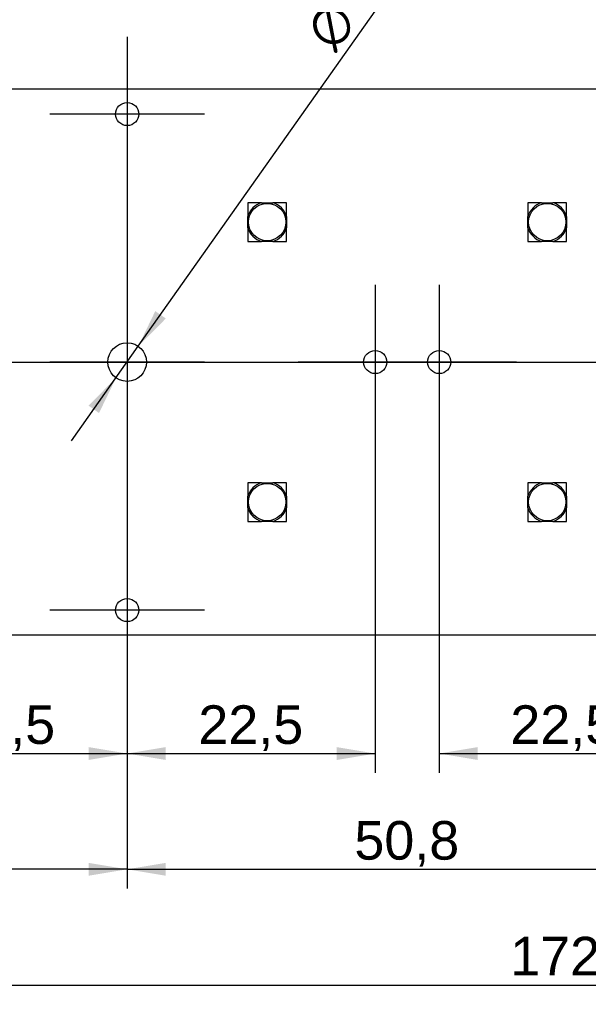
# Model space of a CAD drawing. Header units: millimetres. Extents: x 16 to 406, y 5 to 285.
# Tile 7 of 13: x 135 to 186, y 129 to 219. Entities that reach past the tile are written whole.
import ezdxf
from ezdxf.enums import TextEntityAlignment as Align
from ezdxf.lldxf.tags import DXFTag

# ---------------------------------------------------------------- set-up
doc = ezdxf.new("R2010")
doc.units = ezdxf.units.MM
for name, color, linetype in [('Default', 7, 'Continuous'), ('dimensions', 7, 'Continuous'), ('RECLED_173X50MM_', 7, 'Continuous')]:
    doc.layers.add(name, color=color, linetype=linetype)
doc.styles.add('SEACAD_Arial', font='arial.ttf')
doc.styles.add('SEACAD_Solid_Edge_ANSI1_Symbols', font='semeca1.ttf')
tags = doc.linetypes.add('CENTER2', pattern=[28.575, 19.05, -3.175, 3.175, -3.175]).pattern_tags.tags
tags[10:11] = [DXFTag(74, 4), DXFTag(75, 0), DXFTag(340, '0'), DXFTag(46, 0.0), DXFTag(50, 0.0), DXFTag(44, 0.0), DXFTag(45, 0.0)]
tags[8:9] = [DXFTag(74, 4), DXFTag(75, 0), DXFTag(340, '0'), DXFTag(46, 0.0), DXFTag(50, 0.0), DXFTag(44, 0.0), DXFTag(45, 0.0)]
tags[6:7] = [DXFTag(74, 4), DXFTag(75, 0), DXFTag(340, '0'), DXFTag(46, 0.0), DXFTag(50, 0.0), DXFTag(44, 0.0), DXFTag(45, 0.0)]
tags[4:5] = [DXFTag(74, 4), DXFTag(75, 0), DXFTag(340, '0'), DXFTag(46, 0.0), DXFTag(50, 0.0), DXFTag(44, 0.0), DXFTag(45, 0.0)]
doc.dimstyles.new('ISO', dxfattribs={"dimtxt": 3.5, "dimasz": 3.5, "dimexe": 1.75, "dimexo": 0, "dimgap": 0.875, "dimtad": 1, "dimtxsty": 'SEACAD_Arial', "dimblk1": '_SE_FILLED', "dimblk2": '_SE_FILLED', "dimsah": 1, "dimcen": 1.75, "dimadec": 0, "dimazin": 0, "dimtfac": 0.5, "dimtdec": 3, "dimtmove": 0, "dimatfit": 3, "dimfxl": 1, "dimarcsym": 0})

# ---------------------------------------------------------------- blocks, each defined once
blk = doc.blocks.new('SEANNOT_GROUP')
at = {"layer": 'dimensions', "color": 7, "linetype": 'CENTER2'}
for p, q in [((144.314, 217.027), (144.314, 203.027)), ((151.314, 210.027), (137.314, 210.027))]:
    blk.add_line(p, q, dxfattribs=at)
blk = doc.blocks.new('SEANNOT_GROUP2')
at = {"layer": 'dimensions', "color": 7, "linetype": 'CENTER2'}
for p, q in [((166.814, 194.527), (166.814, 180.527)), ((173.814, 187.527), (159.814, 187.527))]:
    blk.add_line(p, q, dxfattribs=at)
blk = doc.blocks.new('SEANNOT_GROUP3')
at = {"layer": 'dimensions', "color": 7, "linetype": 'CENTER2'}
for p, q in [((172.614, 194.527), (172.614, 180.527)), ((179.614, 187.527), (165.614, 187.527))]:
    blk.add_line(p, q, dxfattribs=at)
blk = doc.blocks.new('SEANNOT_GROUP6')
at = {"layer": 'dimensions', "color": 7, "linetype": 'CENTER2'}
for p, q in [((144.314, 194.527), (144.314, 180.527)), ((151.314, 187.527), (137.314, 187.527))]:
    blk.add_line(p, q, dxfattribs=at)
blk = doc.blocks.new('SEANNOT_GROUP7')
at = {"layer": 'dimensions', "color": 7, "linetype": 'CENTER2'}
for p, q in [((144.314, 172.027), (144.314, 158.027)), ((151.314, 165.027), (137.314, 165.027))]:
    blk.add_line(p, q, dxfattribs=at)
blk = doc.blocks.new('SEANNOT_GROUP15')
at = {"layer": 'dimensions', "color": 7, "linetype": 'CENTER2'}
blk.add_line((95.614, 187.527), (274.814, 187.527), dxfattribs=at)
blk = doc.blocks.new('SE1')
at = {"layer": 'RECLED_173X50MM_', "color": 7, "linetype": 'Continuous'}
for p, q in [((271.314, 212.277), (99.114, 212.277)), ((155.264, 201.977), (155.264, 200.746)), ((156.495, 201.977), (155.264, 201.977)), ((156.495, 201.977), (157.533, 201.977)), ((158.764, 201.977), (157.533, 201.977)), ((158.764, 200.746), (158.764, 201.977)), ((180.664, 201.977), (180.664, 200.746)), ((181.895, 201.977), (180.664, 201.977)), ((181.895, 201.977), (182.933, 201.977)), ((184.164, 201.977), (182.933, 201.977)), ((184.164, 200.746), (184.164, 201.977)), ((155.264, 199.707), (155.264, 200.746)), ((158.764, 200.746), (158.764, 199.707)), ((180.664, 199.707), (180.664, 200.746)), ((184.164, 200.746), (184.164, 199.707)), ((155.264, 199.707), (155.264, 198.477)), ((158.764, 198.477), (158.764, 199.707)), ((180.664, 199.707), (180.664, 198.477)), ((184.164, 198.477), (184.164, 199.707)), ((155.264, 198.477), (156.495, 198.477)), ((157.533, 198.477), (156.495, 198.477)), ((157.533, 198.477), (158.764, 198.477)), ((180.664, 198.477), (181.895, 198.477)), ((182.933, 198.477), (181.895, 198.477)), ((182.933, 198.477), (184.164, 198.477)), ((155.264, 176.577), (155.264, 175.346)), ((156.495, 176.577), (155.264, 176.577)), ((156.495, 176.577), (157.533, 176.577)), ((158.764, 176.577), (157.533, 176.577)), ((158.764, 175.346), (158.764, 176.577)), ((180.664, 176.577), (180.664, 175.346)), ((181.895, 176.577), (180.664, 176.577)), ((181.895, 176.577), (182.933, 176.577)), ((184.164, 176.577), (182.933, 176.577)), ((184.164, 175.346), (184.164, 176.577)), ((155.264, 174.307), (155.264, 175.346)), ((158.764, 175.346), (158.764, 174.307)), ((180.664, 174.307), (180.664, 175.346)), ((184.164, 175.346), (184.164, 174.307)), ((155.264, 174.307), (155.264, 173.077)), ((158.764, 173.077), (158.764, 174.307)), ((180.664, 174.307), (180.664, 173.077)), ((184.164, 173.077), (184.164, 174.307)), ((155.264, 173.077), (156.495, 173.077)), ((157.533, 173.077), (156.495, 173.077)), ((157.533, 173.077), (158.764, 173.077)), ((180.664, 173.077), (181.895, 173.077)), ((182.933, 173.077), (181.895, 173.077)), ((182.933, 173.077), (184.164, 173.077)), ((99.114, 162.777), (271.314, 162.777))]:
    blk.add_line(p, q, dxfattribs=at)
for centre, radius in [((144.314, 210.027), 1.05), ((157.014, 200.227), 1.696), ((182.414, 200.227), 1.696), ((144.314, 187.527), 1.75), ((166.814, 187.527), 1.05), ((172.614, 187.527), 1.05), ((157.014, 174.827), 1.696), ((182.414, 174.827), 1.696), ((144.314, 165.027), 1.05)]:
    blk.add_circle(centre, radius, dxfattribs=at)
for centre, start, end in [((157.014, 200.227), 106.52288, 163.47712), ((157.014, 200.227), 16.52288, 73.47712), ((182.414, 200.227), 106.52288, 163.47712), ((182.414, 200.227), 16.52288, 73.47712), ((157.014, 200.227), 196.52288, 253.47712), ((157.014, 200.227), 286.52288, 343.47712), ((182.414, 200.227), 196.52288, 253.47712), ((182.414, 200.227), 286.52288, 343.47712), ((157.014, 174.827), 106.52288, 163.47712), ((157.014, 174.827), 16.52288, 73.47712), ((182.414, 174.827), 106.52288, 163.47712), ((182.414, 174.827), 16.52288, 73.47712), ((157.014, 174.827), 196.52288, 253.47712), ((157.014, 174.827), 286.52288, 343.47712), ((182.414, 174.827), 196.52288, 253.47712), ((182.414, 174.827), 286.52288, 343.47712)]:
    blk.add_arc(centre, 1.825, start, end, dxfattribs=at)
blk = doc.blocks.new('DMBLK64')
at = {"layer": 'dimensions', "linetype": 'Continuous'}
for points in [[(146.865, 192.152), (145.323, 188.956), (147.818, 191.479)], [(140.809, 183.574), (141.762, 182.901), (143.304, 186.097)]]:
    blk.add_hatch(color=7, dxfattribs=at).paths.add_polyline_path(points)
at = {"layer": 'dimensions', "color": 7, "linetype": 'Continuous'}
for p, q in [((145.323, 188.956), (178.12, 235.409)), ((139.267, 180.379), (145.323, 188.956))]:
    blk.add_line(p, q, dxfattribs=at)
for s, style, p in [('(x3)', 'SEACAD_Arial', (169.056, 230.157)), ('3,5', 'SEACAD_Arial', (163.694, 222.561)), ('O', 'SEACAD_Solid_Edge_ANSI1_Symbols', (160.235, 217.662))]:
    blk.add_text(s, height=3.5, rotation=54.77684, dxfattribs=dict(at, style=style)).set_placement(p, align=Align.TOP_LEFT)
blk = doc.blocks.new('_SE_FILLED')
at = {"color": 0}
blk.add_line((0, 0), (-1, 0), dxfattribs=at)
blk.add_solid([(0, 0), (-1, -0.1665), (-1, 0.1665), (0, 0)], dxfattribs=at)
blk = doc.blocks.new('DMBLK68')
at = {"layer": 'dimensions', "linetype": 'Continuous'}
for points in [[(102.614, 140.927), (102.614, 142.094), (99.114, 141.51)], [(140.814, 140.927), (144.314, 141.51), (140.814, 142.094)]]:
    blk.add_hatch(color=7, dxfattribs=at).paths.add_polyline_path(points)
at = {"layer": 'dimensions', "color": 7, "linetype": 'Continuous'}
for p, q in [((99.114, 162.777), (99.114, 139.76)), ((144.314, 158.027), (144.314, 139.76)), ((144.314, 141.51), (99.114, 141.51))]:
    blk.add_line(p, q, dxfattribs=at)
at = {"layer": 'dimensions', "color": 7, "linetype": 'Continuous', "style": 'SEACAD_Arial'}
blk.add_text('45,2', height=3.5, dxfattribs=at).set_placement((116.92, 145.885), align=Align.TOP_LEFT)
blk = doc.blocks.new('DMBLK69')
at = {"layer": 'dimensions', "linetype": 'Continuous'}
for points in [[(147.814, 140.927), (147.814, 142.094), (144.314, 141.51)], [(191.614, 140.927), (195.114, 141.51), (191.614, 142.094)]]:
    blk.add_hatch(color=7, dxfattribs=at).paths.add_polyline_path(points)
at = {"layer": 'dimensions', "color": 7, "linetype": 'Continuous'}
for p, q in [((144.314, 158.027), (144.314, 139.76)), ((195.114, 158.027), (195.114, 139.76)), ((144.314, 141.51), (195.114, 141.51))]:
    blk.add_line(p, q, dxfattribs=at)
at = {"layer": 'dimensions', "color": 7, "linetype": 'Continuous', "style": 'SEACAD_Arial'}
blk.add_text('50,8', height=3.5, dxfattribs=at).set_placement((164.92, 145.885), align=Align.TOP_LEFT)
blk = doc.blocks.new('DMBLK71')
at = {"layer": 'dimensions', "linetype": 'Continuous'}
for points in [[(147.814, 151.427), (147.814, 152.594), (144.314, 152.01)], [(163.314, 151.427), (166.814, 152.01), (163.314, 152.594)]]:
    blk.add_hatch(color=7, dxfattribs=at).paths.add_polyline_path(points)
at = {"layer": 'dimensions', "color": 7, "linetype": 'Continuous'}
for p, q in [((166.814, 180.527), (166.814, 150.26)), ((144.314, 158.027), (144.314, 150.26)), ((144.314, 152.01), (166.814, 152.01))]:
    blk.add_line(p, q, dxfattribs=at)
at = {"layer": 'dimensions', "color": 7, "linetype": 'Continuous', "style": 'SEACAD_Arial'}
blk.add_text('22,5', height=3.5, dxfattribs=at).set_placement((150.77, 156.385), align=Align.TOP_LEFT)
blk = doc.blocks.new('DMBLK74')
at = {"layer": 'dimensions', "linetype": 'Continuous'}
for points in [[(125.314, 151.427), (125.314, 152.594), (121.814, 152.01)], [(140.814, 151.427), (144.314, 152.01), (140.814, 152.594)]]:
    blk.add_hatch(color=7, dxfattribs=at).paths.add_polyline_path(points)
at = {"layer": 'dimensions', "color": 7, "linetype": 'Continuous'}
for p, q in [((144.314, 203.027), (144.314, 150.26)), ((121.814, 180.527), (121.814, 150.26)), ((121.814, 152.01), (144.314, 152.01))]:
    blk.add_line(p, q, dxfattribs=at)
at = {"layer": 'dimensions', "color": 7, "linetype": 'Continuous', "style": 'SEACAD_Arial'}
blk.add_text('22,5', height=3.5, dxfattribs=at).set_placement((128.27, 156.385), align=Align.TOP_LEFT)
blk = doc.blocks.new('DMBLK75')
at = {"layer": 'dimensions', "linetype": 'Continuous'}
for points in [[(176.114, 151.427), (176.114, 152.594), (172.614, 152.01)], [(191.614, 151.427), (195.114, 152.01), (191.614, 152.594)]]:
    blk.add_hatch(color=7, dxfattribs=at).paths.add_polyline_path(points)
at = {"layer": 'dimensions', "color": 7, "linetype": 'Continuous'}
for p, q in [((195.114, 203.027), (195.114, 150.26)), ((172.614, 180.527), (172.614, 150.26)), ((172.614, 152.01), (195.114, 152.01))]:
    blk.add_line(p, q, dxfattribs=at)
at = {"layer": 'dimensions', "color": 7, "linetype": 'Continuous', "style": 'SEACAD_Arial'}
blk.add_text('22,5', height=3.5, dxfattribs=at).set_placement((179.07, 156.385), align=Align.TOP_LEFT)
blk = doc.blocks.new('DMBLK77')
at = {"layer": 'dimensions', "linetype": 'Continuous'}
for points in [[(102.614, 130.427), (102.614, 131.594), (99.114, 131.01)], [(267.814, 130.427), (271.314, 131.01), (267.814, 131.594)]]:
    blk.add_hatch(color=7, dxfattribs=at).paths.add_polyline_path(points)
at = {"layer": 'dimensions', "color": 7, "linetype": 'Continuous'}
for p, q in [((99.114, 162.777), (99.114, 129.26)), ((271.314, 162.777), (271.314, 129.26)), ((99.114, 131.01), (271.314, 131.01))]:
    blk.add_line(p, q, dxfattribs=at)
at = {"layer": 'dimensions', "color": 7, "linetype": 'Continuous', "style": 'SEACAD_Arial'}
blk.add_text('172,2', height=3.5, dxfattribs=at).set_placement((179.051, 135.385), align=Align.TOP_LEFT)

msp = doc.modelspace()

# ---------------------------------------------------------------- block references
at = {"layer": 'Default'}
msp.add_blockref('SE1', (0, 0), dxfattribs=at)
at = {"layer": 'dimensions'}
for name in ['SEANNOT_GROUP', 'SEANNOT_GROUP6', 'SEANNOT_GROUP2', 'SEANNOT_GROUP3', 'SEANNOT_GROUP15', 'SEANNOT_GROUP7']:
    msp.add_blockref(name, (0, 0), dxfattribs=at)

# ---------------------------------------------------------------- dimensions: what is measured, and where the dimension line sits
at = {"layer": 'dimensions', "color": 7, "linetype": 'Continuous'}
dim = msp.add_diameter_dim_2p(p1=(143.304, 186.097), p2=(145.323, 188.956), text='\\A1;<> (x3)', dimstyle='ISO', override={"dimtmove": 1, "dimtolj": 1}, dxfattribs=at)
dim.commit()
dim.dimension.update_dxf_attribs({"geometry": 'DMBLK64', "text_midpoint": (163.102, 214.138), "dimtype": 163})
for base, p1, p2, picture, middle in [((99.114, 131.01), (99.114, 212.277), (271.314, 212.277), 'DMBLK77', (185.214, 131.01)), ((144.314, 141.51), (144.314, 165.027), (195.114, 165.027), 'DMBLK69', (169.714, 141.51))]:
    dim = msp.add_linear_dim(base=base, p1=p1, p2=p2, angle=0, text='\\A1;<>', dimstyle='ISO', dxfattribs=at)
    dim.commit()
    dim.dimension.update_dxf_attribs({"geometry": picture, "text_midpoint": middle, "dimtype": 161})
for base, p1, p2, picture, middle in [((144.314, 152.01), (121.814, 187.527), (144.314, 210.027), 'DMBLK74', (133.064, 152.01)), ((195.114, 152.01), (172.614, 187.527), (195.114, 210.027), 'DMBLK75', (183.864, 152.01)), ((166.814, 152.01), (144.314, 165.027), (166.814, 187.527), 'DMBLK71', (155.564, 152.01)), ((99.114, 141.51), (144.314, 165.027), (99.114, 162.777), 'DMBLK68', (121.714, 141.51))]:
    dim = msp.add_linear_dim(base=base, p1=p1, p2=p2, text='\\A1;<>', dimstyle='ISO', dxfattribs=at)
    dim.commit()
    dim.dimension.update_dxf_attribs({"geometry": picture, "text_midpoint": middle, "dimtype": 160})

doc.saveas('drawing.dxf')
